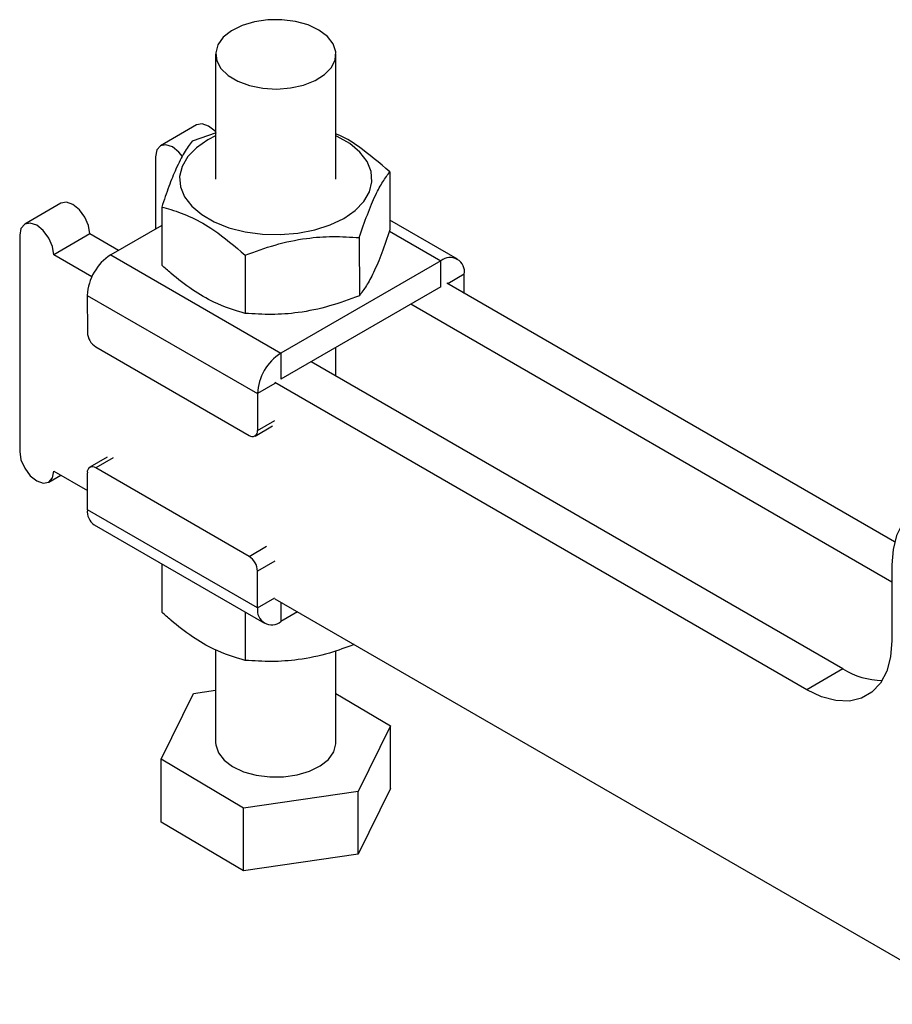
# Model space of a CAD drawing. Extents: x 28 to 381, y 14 to 282.
# Tile 1 of 15: x 29 to 81, y 60 to 119. Entities that reach past the tile are written whole.
import ezdxf

# ---------------------------------------------------------------- set-up
doc = ezdxf.new("R2010")
doc.units = 0
doc.layers.get('0').update_dxf_attribs({"linetype": 'CONTINUOUS'})

msp = doc.modelspace()

# ---------------------------------------------------------------- linework, layer by layer
at = {"color": 7, "linetype": 'CONTINUOUS'}
for p, q in [((40.769689, 116.847707), (40.76979, 109.440457)), ((47.912647, 109.440555), (47.912549, 116.847803)), ((39.636974, 112.6592), (37.4904, 111.420009)), ((40.799926, 112.188518), (39.383927, 111.691039)), ((37.194476, 110.765925), (37.194533, 106.480185)), ((51.113025, 109.876873), (51.113074, 106.433218)), ((31.581007, 108.008589), (29.434433, 106.769399)), ((37.569431, 107.781807), (37.569476, 104.338153)), ((55.121826, 104.696915), (51.113066, 107.011051)), ((37.569443, 106.696616), (34.542802, 104.949374)), ((29.13851, 106.115315), (29.138683, 93.28386)), ((33.305389, 106.188245), (31.158815, 104.949055)), ((34.997134, 105.211653), (33.305389, 106.188245)), ((49.298529, 105.967641), (49.298574, 102.523988)), ((33.420848, 103.643252), (31.158815, 104.949055)), ((34.542802, 104.949374), (44.644329, 99.11807)), ((42.526728, 104.920109), (42.526777, 101.476454)), ((54.139763, 104.599667), (44.644329, 99.11807)), ((54.139786, 103.05406), (54.139763, 104.599667)), ((55.52876, 102.660444), (55.528745, 103.797564)), ((54.139786, 103.05406), (44.644352, 97.572463)), ((81.068579, 87.917085), (54.493339, 103.258162)), ((33.153865, 102.543612), (43.255392, 96.712308)), ((33.153865, 102.543612), (33.153895, 100.356433)), ((80.9087, 85.531035), (52.346765, 102.018971)), ((33.65898, 99.481619), (42.750352, 94.233446)), ((47.912809, 97.755827), (47.912786, 99.459289)), ((44.644329, 99.11807), (44.644352, 97.572463)), ((78.004638, 80.384731), (46.437373, 98.607552)), ((75.858064, 79.14554), (44.290799, 97.368361)), ((43.255392, 96.712308), (43.255422, 94.525129)), ((43.10746, 94.198087), (44.142867, 94.795814)), ((34.33738, 92.940753), (33.301974, 92.343025)), ((42.75045, 87.059496), (33.659078, 92.307668)), ((30.863065, 91.463516), (31.577547, 91.875978)), ((31.158988, 92.117599), (33.154024, 90.965925)), ((33.154038, 89.828806), (33.154008, 92.015986)), ((43.255565, 83.997502), (33.154038, 89.828806)), ((33.560957, 88.929454), (43.662485, 83.098151)), ((37.569717, 86.61532), (37.569758, 83.749497)), ((80.908686, 86.553378), (80.908747, 82.062368)), ((43.255565, 83.997502), (43.255535, 86.184682)), ((44.290972, 84.536905), (85.959764, 60.48278)), ((42.527018, 83.753621), (42.527059, 80.887798)), ((45.629685, 83.764106), (44.644548, 83.195399)), ((40.77017, 81.513262), (40.770246, 76.020345)), ((47.913102, 76.020443), (47.913031, 81.457951)), ((78.004638, 80.384731), (75.858064, 79.14554)), ((37.543818, 75.030706), (39.458126, 78.924042)), ((39.458126, 78.924042), (40.770204, 79.115066)), ((47.913065, 78.928465), (51.139534, 77.01008)), ((51.139534, 77.01008), (49.225226, 73.116744)), ((51.139582, 73.277293), (51.139534, 77.01008)), ((42.427368, 72.127057), (37.543818, 75.030706)), ((37.543871, 71.297918), (37.543818, 75.030706)), ((49.225226, 73.116744), (42.427368, 72.127057)), ((49.225278, 69.383955), (49.225226, 73.116744)), ((51.139582, 73.277293), (49.225278, 69.383955)), ((42.427421, 68.394269), (42.427368, 72.127057)), ((42.427421, 68.394269), (37.543871, 71.297918)), ((49.225278, 69.383955), (42.427421, 68.394269))]:
    msp.add_line(p, q, dxfattribs=at)
at = {"color": 8, "linetype": 'CONTINUOUS'}
for p, q in [((51.087977, 106.36137), (54.139763, 104.599667)), ((55.528745, 103.797564), (54.543856, 103.229)), ((44.290799, 97.310036), (43.255392, 96.712308)), ((43.255422, 94.525129), (44.290829, 95.122856)), ((34.694484, 92.905395), (33.659078, 92.307668)), ((42.75045, 87.059496), (43.785857, 87.657223)), ((44.290942, 86.78241), (43.255535, 86.184682)), ((43.255565, 83.997502), (44.290972, 84.595229)), ((44.644532, 84.332805), (44.644548, 83.195399))]:
    msp.add_line(p, q, dxfattribs=at)
at = {"color": 7, "linetype": 'CONTINUOUS', "flags": 128}
for points in [[(45.214426, 114.848641), (45.98951, 115.018799), (46.675731, 115.287554), (47.23609, 115.640422), (47.640384, 116.058374), (47.866809, 116.518887), (47.903164, 116.997127), (47.747493, 117.467313), (47.408178, 117.9041), (46.903521, 118.283937), (46.260722, 118.58635), (45.514435, 118.795039), (44.704899, 118.898744), (43.875747, 118.891882), (43.071685, 118.774821), (42.33606, 118.553869), (41.708528, 118.240942), (41.222918, 117.852908), (40.90541, 117.410684), (40.773125, 116.938114), (40.833191, 116.460672), (41.082367, 116.004098), (41.507226, 115.593007), (42.084859, 115.249559), (42.784132, 114.992269), (43.567339, 114.835008), (44.392261, 114.786257), (45.214426, 114.848641)], [(40.769753, 112.242005), (40.737755, 112.276535), (40.351186, 112.588483), (39.964616, 112.722844), (39.636974, 112.6592)], [(40.769756, 112.015531), (40.30061, 111.773026), (39.626947, 111.304697), (39.113825, 110.772886), (38.778716, 110.195702), (38.633031, 109.592801), (38.681732, 108.984711), (38.923159, 108.392147), (39.34909, 107.83528), (39.945024, 107.333081), (40.690666, 106.902644), (41.560622, 106.558632), (42.52527, 106.312758), (43.551755, 106.173396), (44.605127, 106.145292), (45.64951, 106.229401), (46.649339, 106.422864), (47.57057, 106.719087), (48.381831, 107.107982), (49.055491, 107.576313), (49.568612, 108.108124), (49.903725, 108.685306), (50.04941, 109.28821), (50.000709, 109.896297), (49.759282, 110.488864), (49.333347, 111.04573), (48.737413, 111.547932), (47.991771, 111.978369), (47.912612, 112.015629)], [(38.799176, 110.782609), (38.591181, 111.037344), (38.204612, 111.349292), (37.818042, 111.483653), (37.490332, 111.419968), (37.271364, 111.167936), (37.194476, 110.765925)], [(33.305389, 106.188245), (33.22849, 106.679032), (33.009511, 107.183878), (32.681789, 107.625925), (32.29522, 107.937873), (31.90865, 108.072234), (31.581007, 108.008589)], [(31.158815, 104.949055), (31.081916, 105.439841), (30.862937, 105.944687), (30.535215, 106.386734), (30.148646, 106.698682), (29.762076, 106.833043), (29.434366, 106.769357), (29.215398, 106.517326), (29.13851, 106.115315)], [(29.138683, 93.28386), (29.215582, 92.793073), (29.434561, 92.288227), (29.762283, 91.846181), (30.148853, 91.534233), (30.535418, 91.399874), (30.863133, 91.463557), (31.0821, 91.715589), (31.158988, 92.117599)], [(91.010211, 80.722076), (90.941313, 81.721835), (90.736521, 82.773857), (90.401424, 83.849442), (89.945161, 84.919251), (89.380179, 85.954105), (88.721888, 86.925773), (87.988244, 87.807754), (87.199261, 88.575985), (86.376458, 89.209514), (85.542281, 89.691059), (84.719483, 90.007485), (83.930508, 90.150161), (83.196877, 90.115194), (82.538602, 89.90354), (81.973638, 89.52097), (81.517398, 88.97792), (81.182325, 88.289204), (80.977559, 87.473608), (80.908686, 86.553378)], [(80.908747, 82.062368), (80.832029, 81.093864), (80.604176, 80.243378), (80.232114, 79.536751), (79.727144, 78.995456), (79.104613, 78.635936), (78.383435, 78.469117), (77.585522, 78.500069), (76.735119, 78.72785), (75.858064, 79.14554)], [(40.770246, 76.020345), (40.779627, 75.871022), (40.935302, 75.400835), (41.274617, 74.964048), (41.779274, 74.58421), (42.422072, 74.281796), (43.16836, 74.073109), (43.977896, 73.969404), (44.807048, 73.976266), (45.61111, 74.093327), (46.346734, 74.314278), (46.974267, 74.627206), (47.459877, 75.015241), (47.777385, 75.457462), (47.90967, 75.930033), (47.913102, 76.020443)]]:
    msp.add_lwpolyline(points, dxfattribs=at)
at = {"color": 7, "linetype": 'CONTINUOUS'}
for centre, radius, start, end in [((36.16944, 102.40643), 3.018694, 122.60572534, 177.39534996), ((54.681973, 103.934914), 0.857839, 350.78664184, 129.20260667), ((34.250485, 100.406347), 1.097726, 182.60618095, 237.39486672), ((46.270953, 96.575135), 3.018679, 122.60557629, 177.39549901), ((42.947513, 94.475173), 0.311936, 230.79811994, 9.21558921), ((33.461917, 92.065942), 0.311935, 50.79808447, 189.21548605), ((34.116603, 89.722594), 0.968407, 173.70333077, 234.9862528), ((42.158946, 86.134768), 1.097724, 2.6061811, 57.39489738), ((44.102339, 83.860154), 0.85784, 170.78677773, 309.20247078), ((80.392105, 84.185704), 4.488585, 237.86625044, 269.3012175)]:
    msp.add_arc(centre, radius, start, end, dxfattribs=at)
for points, knots in [([(39.383927, 111.691039), (39.22644, 111.479638), (38.908052, 111.052253), (38.436318, 110.130522), (37.985377, 109.020153), (37.708924, 108.197103), (37.569431, 107.781807)], [0, 0, 0, 0, 0.264605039, 0.534947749, 0.765343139, 1, 1, 1, 1]), ([(51.113025, 109.876873), (50.493744, 110.400737), (49.464325, 111.271546), (48.370508, 111.946516), (47.933958, 112.113372), (47.912612, 112.121531)], [0, 0, 0, 0, 0.589509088, 0.979928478, 1, 1, 1, 1]), ([(49.298529, 105.967641), (49.456013, 106.434828), (49.774396, 107.379333), (50.246125, 108.490241), (50.697071, 109.322935), (50.973529, 109.691102), (51.113025, 109.876873)], [0, 0, 0, 0, 0.264604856, 0.534947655, 0.765343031, 1, 1, 1, 1]), ([(37.569431, 107.781807), (37.749327, 107.735014), (38.335871, 107.582448), (39.36429, 107.191016), (40.864447, 106.348044), (41.906295, 105.453074), (42.526728, 104.920109)], [0, 0, 0, 0, 0.111311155, 0.36292512, 0.620613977, 1, 1, 1, 1]), ([(51.113074, 106.433218), (50.95559, 105.966031), (50.637207, 105.021526), (50.165477, 103.910619), (49.714533, 103.077925), (49.438072, 102.709758), (49.298574, 102.523988)], [0, 0, 0, 0, 0.264604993, 0.534947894, 0.765343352, 1, 1, 1, 1]), ([(42.526728, 104.920109), (43.114472, 105.138921), (44.302703, 105.581289), (46.063227, 105.948214), (47.746175, 106.069711), (48.777926, 106.001872), (49.298529, 105.967641)], [0, 0, 0, 0, 0.264605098, 0.534947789, 0.765343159, 1, 1, 1, 1]), ([(42.526777, 101.476454), (41.906348, 101.659787), (40.875021, 101.964537), (39.375331, 102.849056), (38.346311, 103.643334), (37.749372, 104.17725), (37.569476, 104.338153)], [0, 0, 0, 0, 0.379383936, 0.630642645, 0.888688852, 1, 1, 1, 1]), ([(49.298574, 102.523988), (48.710832, 102.305176), (47.522603, 101.862807), (45.762079, 101.495881), (44.079131, 101.374383), (43.04738, 101.442223), (42.526777, 101.476454)], [0, 0, 0, 0, 0.264604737, 0.534947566, 0.765343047, 1, 1, 1, 1]), ([(42.527059, 80.887798), (41.906629, 81.071131), (40.875302, 81.375882), (39.375611, 82.260402), (38.346591, 83.054677), (37.749653, 83.588595), (37.569758, 83.749497)], [0, 0, 0, 0, 0.379384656, 0.630642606, 0.888689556, 1, 1, 1, 1]), ([(48.984966, 81.827205), (48.500983, 81.648257), (47.41619, 81.247167), (45.762107, 80.90833), (44.07947, 80.785468), (43.047681, 80.85348), (42.527059, 80.887798)], [0, 0, 0, 0, 0.228474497, 0.512099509, 0.753814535, 1, 1, 1, 1])]:
    msp.add_open_spline(points, degree=3, knots=knots, dxfattribs=at)

doc.saveas('drawing.dxf')
